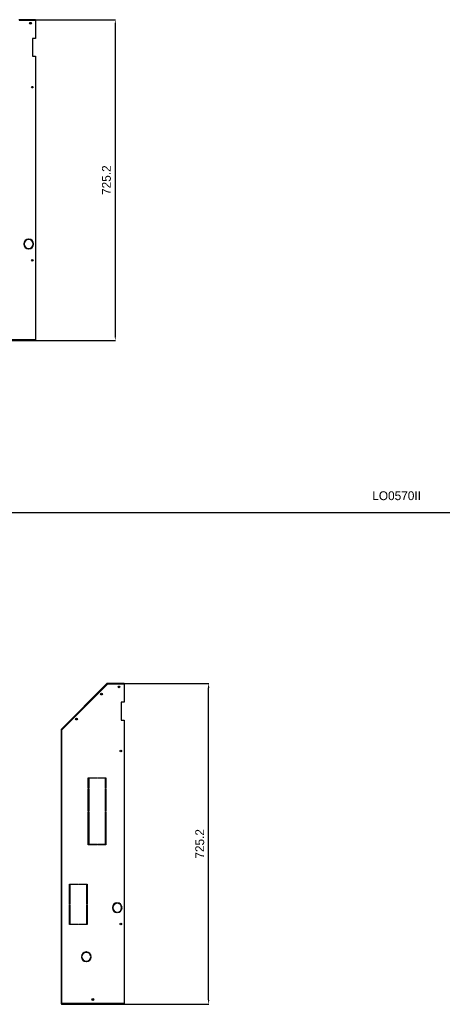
# Model space of a CAD drawing. Header units: inches. Extents: x -8834 to -3121, y 1010 to 9212.
# Tile 7 of 36: x -6930 to -5975, y 2898 to 5123. Entities that reach past the tile are written whole.
import ezdxf

# ---------------------------------------------------------------- set-up
doc = ezdxf.new("R2010")
doc.units = ezdxf.units.IN
doc.layers.add('1', color=7, linetype='Continuous')
doc.dimstyles.new('Copia di Standard', dxfattribs={"dimtxt": 20, "dimasz": 10, "dimexe": 0.18, "dimexo": 0.0625, "dimgap": 10, "dimtad": 1, "dimdec": 1, "dimzin": 0, "dimdsep": 46, "dimtxsty": 'Standard', "dimcen": 0.09, "dimclrd": 4, "dimclre": 4, "dimadec": 0, "dimazin": 0, "dimtfac": 1, "dimtdec": 1, "dimtofl": 0, "dimtmove": 0, "dimatfit": 3, "dimfxl": 0.18, "dimtolj": 1, "dimtzin": 0, "dimarcsym": 0})

# ---------------------------------------------------------------- blocks, each defined once
blk = doc.blocks.new('*D40')
at = {"color": 3, "lineweight": -2, "transparency": 16777216}
for p, q in [((-6912.4, 5123.1), (-6713.4, 5123.1)), ((-6713.6, 5113.1), (-6713.6, 4407.9)), ((-6912.4, 4397.9), (-6713.4, 4397.9))]:
    blk.add_line(p, q, dxfattribs=at)
at = {"color": 3, "transparency": 16777216}
for points in [[(-6715.2, 5113.1), (-6711.9, 5113.1), (-6713.6, 5123.1)], [(-6715.2, 4407.9), (-6711.9, 4407.9), (-6713.6, 4397.9)]]:
    blk.add_solid(points, dxfattribs=at)
at = {"layer": 'Defpoints', "color": 0, "transparency": 16777216}
for p in [(-6912.5, 5123.1), (-6912.5, 4397.9), (-6713.6, 4397.9)]:
    blk.add_point(p, dxfattribs=at)
at = {"color": 3, "transparency": 16777216, "insert": (-6733.6, 4760.5), "char_height": 20, "attachment_point": 5, "rotation": 90}
blk.add_mtext('\\A1;725.2', dxfattribs=at)
blk = doc.blocks.new('*D43')
at = {"color": 3, "lineweight": -2, "transparency": 16777216}
for p, q in [((-6712.4, 3623.1), (-6502.6, 3623.1)), ((-6502.8, 2907.9), (-6502.8, 3613.1)), ((-6695.1, 2897.9), (-6502.6, 2897.9))]:
    blk.add_line(p, q, dxfattribs=at)
at = {"color": 3, "transparency": 16777216}
for points in [[(-6504.5, 3613.1), (-6501.1, 3613.1), (-6502.8, 3623.1)], [(-6504.5, 2907.9), (-6501.1, 2907.9), (-6502.8, 2897.9)]]:
    blk.add_solid(points, dxfattribs=at)
at = {"layer": 'Defpoints', "color": 0, "transparency": 16777216}
for p in [(-6712.5, 3623.1), (-6502.8, 3623.1), (-6695.2, 2897.9)]:
    blk.add_point(p, dxfattribs=at)
at = {"color": 3, "transparency": 16777216, "insert": (-6522.8, 3260.5), "char_height": 20, "attachment_point": 5, "rotation": 90}
blk.add_mtext('\\A1;725.2', dxfattribs=at)

msp = doc.modelspace()

# ---------------------------------------------------------------- linework, layer by layer
at = {"color": 7, "linetype": 'Continuous'}
for p, q in [((-6893.67, 5123.1), (-6931.32, 5123.1)), ((-6893.67, 5121.6), (-6931.03, 5121.6)), ((-6893.67, 5121.6), (-6893.67, 5123.1)), ((-6893.67, 5121.6), (-6893.67, 5080.35)), ((-6900.67, 5080.35), (-6900.67, 5040.35)), ((-6893.67, 5080.35), (-6900.67, 5080.35)), ((-6900.67, 5040.35), (-6893.67, 5040.35)), ((-6893.67, 5040.35), (-6893.67, 4399.39)), ((-6919.26, 4616.65), (-6920.26, 4616.65)), ((-6920.26, 4615.65), (-6919.26, 4615.65)), ((-6909.77, 4627.14), (-6909.77, 4626.14)), ((-6908.77, 4626.14), (-6908.77, 4627.14)), ((-6898.28, 4616.65), (-6899.28, 4616.65)), ((-6899.28, 4615.65), (-6898.28, 4615.65)), ((-6909.77, 4606.17), (-6909.77, 4605.16)), ((-6908.77, 4605.16), (-6908.77, 4606.17)), ((-6895.17, 4399.39), (-7034.18, 4399.39)), ((-7034.18, 4397.89), (-6895.17, 4397.89)), ((-6895.17, 4399.39), (-6894.67, 4399.39)), ((-6895.17, 4399.39), (-6895.17, 4398.89)), ((-6895.17, 4398.89), (-6895.17, 4397.89)), ((-6894.67, 4399.39), (-6893.67, 4399.39)), ((-6732.38, 3622.66), (-6835.24, 3519.8)), ((-6731.03, 3621.6), (-6834.18, 3518.45)), ((-6731.68, 3621.95), (-6732.38, 3622.66)), ((-6731.47, 3621.45), (-6731.68, 3621.95)), ((-6731.38, 3621.25), (-6731.47, 3621.45)), ((-6731.32, 3622.1), (-6731.32, 3623.1)), ((-6693.67, 3623.1), (-6731.32, 3623.1)), ((-6731.12, 3621.6), (-6731.32, 3622.1)), ((-6731.12, 3621.6), (-6731.09, 3621.54)), ((-6693.67, 3621.6), (-6731.03, 3621.6)), ((-6693.67, 3621.6), (-6693.67, 3623.1)), ((-6693.67, 3621.6), (-6693.67, 3580.35)), ((-6700.67, 3580.35), (-6700.67, 3540.35)), ((-6693.67, 3580.35), (-6700.67, 3580.35)), ((-6700.67, 3540.35), (-6693.67, 3540.35)), ((-6693.67, 3540.35), (-6693.67, 2899.39)), ((-6835.68, 3518.74), (-6835.68, 3518.45)), ((-6835.68, 3518.45), (-6834.68, 3518.45)), ((-6835.68, 3518.45), (-6835.68, 2899.39)), ((-6834.53, 3519.1), (-6835.24, 3519.8)), ((-6834.68, 3518.74), (-6834.68, 3518.45)), ((-6834.68, 3518.45), (-6834.18, 3518.45)), ((-6834.53, 3519.1), (-6834.18, 3518.74)), ((-6834.18, 3518.74), (-6833.89, 3518.74)), ((-6774.68, 3386.53), (-6774.68, 3409.97)), ((-6774.68, 3409.97), (-6755.43, 3409.97)), ((-6773.68, 3408.97), (-6773.68, 3386.53)), ((-6755.43, 3408.97), (-6773.68, 3408.97)), ((-6755.43, 3409.97), (-6755.43, 3408.97)), ((-6753.93, 3408.97), (-6753.93, 3409.97)), ((-6753.93, 3409.97), (-6734.68, 3409.97)), ((-6735.68, 3408.97), (-6753.93, 3408.97)), ((-6735.68, 3386.53), (-6735.68, 3408.97)), ((-6734.68, 3409.97), (-6734.68, 3386.53)), ((-6773.68, 3386.53), (-6774.68, 3386.53)), ((-6774.68, 3335.03), (-6774.68, 3385.03)), ((-6774.68, 3385.03), (-6773.68, 3385.03)), ((-6773.68, 3385.03), (-6773.68, 3335.03)), ((-6734.68, 3386.53), (-6735.68, 3386.53)), ((-6735.68, 3335.03), (-6735.68, 3385.03)), ((-6735.68, 3385.03), (-6734.68, 3385.03)), ((-6734.68, 3385.03), (-6734.68, 3335.03)), ((-6773.68, 3335.03), (-6774.68, 3335.03)), ((-6774.68, 3333.53), (-6773.68, 3333.53)), ((-6774.68, 3283.53), (-6774.68, 3333.53)), ((-6773.68, 3333.53), (-6773.68, 3283.53)), ((-6734.68, 3335.03), (-6735.68, 3335.03)), ((-6735.68, 3283.53), (-6735.68, 3333.53)), ((-6735.68, 3333.53), (-6734.68, 3333.53)), ((-6734.68, 3333.53), (-6734.68, 3283.53)), ((-6773.68, 3283.53), (-6774.68, 3283.53)), ((-6774.68, 3282.03), (-6773.68, 3282.03)), ((-6774.68, 3258.59), (-6774.68, 3282.03)), ((-6773.68, 3282.03), (-6773.68, 3259.59)), ((-6734.68, 3283.53), (-6735.68, 3283.53)), ((-6735.68, 3282.03), (-6734.68, 3282.03)), ((-6735.68, 3259.59), (-6735.68, 3282.03)), ((-6734.68, 3282.03), (-6734.68, 3258.59)), ((-6755.43, 3258.59), (-6774.68, 3258.59)), ((-6773.68, 3259.59), (-6755.43, 3259.59)), ((-6755.43, 3259.59), (-6755.43, 3258.59)), ((-6753.93, 3259.59), (-6735.68, 3259.59)), ((-6753.93, 3258.59), (-6753.93, 3259.59)), ((-6734.68, 3258.59), (-6753.93, 3258.59)), ((-6817.18, 3124.56), (-6817.18, 3169.47)), ((-6817.18, 3169.47), (-6797.93, 3169.47)), ((-6816.18, 3168.47), (-6816.18, 3124.56)), ((-6797.93, 3168.47), (-6816.18, 3168.47)), ((-6797.93, 3169.47), (-6797.93, 3168.47)), ((-6796.43, 3169.47), (-6777.18, 3169.47)), ((-6796.43, 3168.47), (-6796.43, 3169.47)), ((-6778.18, 3168.47), (-6796.43, 3168.47)), ((-6778.18, 3124.56), (-6778.18, 3168.47)), ((-6777.18, 3169.47), (-6777.18, 3124.56)), ((-6816.18, 3124.56), (-6817.18, 3124.56)), ((-6817.18, 3123.06), (-6816.18, 3123.06)), ((-6817.18, 3078.14), (-6817.18, 3123.06)), ((-6816.18, 3123.06), (-6816.18, 3079.14)), ((-6777.18, 3124.56), (-6778.18, 3124.56)), ((-6778.18, 3123.06), (-6777.18, 3123.06)), ((-6778.18, 3079.14), (-6778.18, 3123.06)), ((-6777.18, 3123.06), (-6777.18, 3078.14)), ((-6719.26, 3116.65), (-6720.26, 3116.65)), ((-6720.26, 3115.65), (-6719.26, 3115.65)), ((-6709.77, 3127.14), (-6709.77, 3126.14)), ((-6708.77, 3126.14), (-6708.77, 3127.14)), ((-6698.28, 3116.65), (-6699.28, 3116.65)), ((-6699.28, 3115.65), (-6698.28, 3115.65)), ((-6709.77, 3106.17), (-6709.77, 3105.16)), ((-6708.77, 3105.16), (-6708.77, 3106.17)), ((-6797.93, 3078.14), (-6817.18, 3078.14)), ((-6816.18, 3079.14), (-6797.93, 3079.14)), ((-6797.93, 3079.14), (-6797.93, 3078.14)), ((-6796.43, 3079.14), (-6778.18, 3079.14)), ((-6796.43, 3078.14), (-6796.43, 3079.14)), ((-6777.18, 3078.14), (-6796.43, 3078.14)), ((-6789.17, 3005.79), (-6790.17, 3005.79)), ((-6790.17, 3004.79), (-6789.17, 3004.79)), ((-6779.68, 3016.28), (-6779.68, 3015.28)), ((-6778.68, 3015.28), (-6778.68, 3016.28)), ((-6768.19, 3005.79), (-6769.19, 3005.79)), ((-6769.19, 3004.79), (-6768.19, 3004.79)), ((-6779.68, 2995.3), (-6779.68, 2994.3)), ((-6778.68, 2994.3), (-6778.68, 2995.3)), ((-6835.68, 2899.39), (-6834.68, 2899.39)), ((-6834.68, 2899.39), (-6834.18, 2899.39)), ((-6695.17, 2899.39), (-6834.18, 2899.39)), ((-6834.18, 2899.39), (-6834.18, 2898.89)), ((-6834.18, 2898.89), (-6834.18, 2897.89)), ((-6834.18, 2897.89), (-6695.17, 2897.89)), ((-6695.17, 2899.39), (-6694.67, 2899.39)), ((-6695.17, 2899.39), (-6695.17, 2898.89)), ((-6695.17, 2898.89), (-6695.17, 2897.89)), ((-6694.67, 2899.39), (-6693.67, 2899.39))]:
    msp.add_line(p, q, dxfattribs=at)
at = {"color": 9, "linetype": 'Continuous'}
for p, q in [((-6731.47, 3621.45), (-6834.18, 3518.74)), ((-6731.03, 3621.6), (-6731.12, 3621.6)), ((-6834.18, 2899.39), (-6834.18, 3518.45))]:
    msp.add_line(p, q, dxfattribs=at)
at = {"color": 7, "linetype": 'Continuous'}
for centre, radius in [((-6905.17, 5115.1), 2), ((-6905.17, 5115.1), 1.75), ((-6901.17, 4970.6), 1.75), ((-6901.17, 4579.39), 1.75), ((-6705.17, 3615.1), 2), ((-6705.17, 3615.1), 1.75), ((-6744.73, 3599), 2), ((-6744.73, 3599), 1.75), ((-6801.3, 3542.43), 2), ((-6801.3, 3542.43), 1.75), ((-6701.17, 3470.6), 1.75), ((-6701.17, 3079.39), 1.75), ((-6764.38, 2908.64), 2), ((-6764.38, 2908.64), 1.75)]:
    msp.add_circle(centre, radius, dxfattribs=at)
for centre, radius, start, end in [((-6909.27, 4616.15), 11, 92.60525, 177.39475), ((-6909.27, 4616.15), 11, 182.60525, 267.39475), ((-6909.27, 4616.15), 10, 92.86598, 177.13402), ((-6909.27, 4616.15), 10, 182.86598, 267.13402), ((-6909.27, 4616.15), 11, 2.60525, 87.39475), ((-6909.27, 4616.15), 10, 2.86598, 87.13402), ((-6909.27, 4616.15), 11, 272.60525, 357.39475), ((-6909.27, 4616.15), 10, 272.86598, 357.13402), ((-6895.17, 4399.39), 1.5, 270, 0), ((-6895.17, 4399.39), 0.5, 270, 0), ((-6731.32, 3621.6), 1.5, 90, 135), ((-6731.32, 3621.6), 0.5, 90, 135), ((-6834.18, 3518.74), 1.5, 135, 180), ((-6834.18, 3518.74), 0.5, 135, 180), ((-6709.27, 3116.15), 11, 92.60525, 177.39475), ((-6709.27, 3116.15), 11, 182.60525, 267.39475), ((-6709.27, 3116.15), 10, 92.86598, 177.13402), ((-6709.27, 3116.15), 10, 182.86598, 267.13402), ((-6709.27, 3116.15), 11, 2.60525, 87.39475), ((-6709.27, 3116.15), 10, 2.86598, 87.13402), ((-6709.27, 3116.15), 11, 272.60525, 357.39475), ((-6709.27, 3116.15), 10, 272.86598, 357.13402), ((-6779.18, 3005.29), 11, 92.60525, 177.39475), ((-6779.18, 3005.29), 11, 182.60525, 267.39475), ((-6779.18, 3005.29), 10, 92.86598, 177.13402), ((-6779.18, 3005.29), 10, 182.86598, 267.13402), ((-6779.18, 3005.29), 11, 2.60525, 87.39475), ((-6779.18, 3005.29), 10, 2.86598, 87.13402), ((-6779.18, 3005.29), 11, 272.60525, 357.39475), ((-6779.18, 3005.29), 10, 272.86598, 357.13402), ((-6834.18, 2899.39), 1.5, 180, 270), ((-6834.18, 2899.39), 0.5, 180, 270), ((-6695.17, 2899.39), 1.5, 270, 0), ((-6695.17, 2899.39), 0.5, 270, 0)]:
    msp.add_arc(centre, radius, start, end, dxfattribs=at)
at = {"layer": '1', "color": 7, "linetype": 'Continuous'}
msp.add_line((-8730.71, 4009.61), (-3120.62, 4009.61), dxfattribs=at)

# ---------------------------------------------------------------- texts
at = {"insert": (-6133.17, 4057.32), "char_height": 20, "width": 477.612, "attachment_point": 1}
msp.add_mtext('LO0570II', dxfattribs=at)

# ---------------------------------------------------------------- dimensions: what is measured, and where the dimension line sits
at = {"color": 3}
for base, p1, p2, picture, middle in [((-6713.58, 4397.89), (-6912.5, 5123.1), (-6912.5, 4397.89), '*D40', (-6733.58, 4760.49)), ((-6502.79, 3623.1), (-6695.17, 2897.89), (-6712.5, 3623.1), '*D43', (-6522.79, 3260.49))]:
    dim = msp.add_linear_dim(base=base, p1=p1, p2=p2, angle=90, dimstyle='Copia di Standard', override={"dimclrd": 3, "dimclre": 3, "dimclrt": 3}, dxfattribs=at)
    dim.commit()
    dim.dimension.update_dxf_attribs({"geometry": picture, "text_midpoint": middle})

doc.saveas('drawing.dxf')
